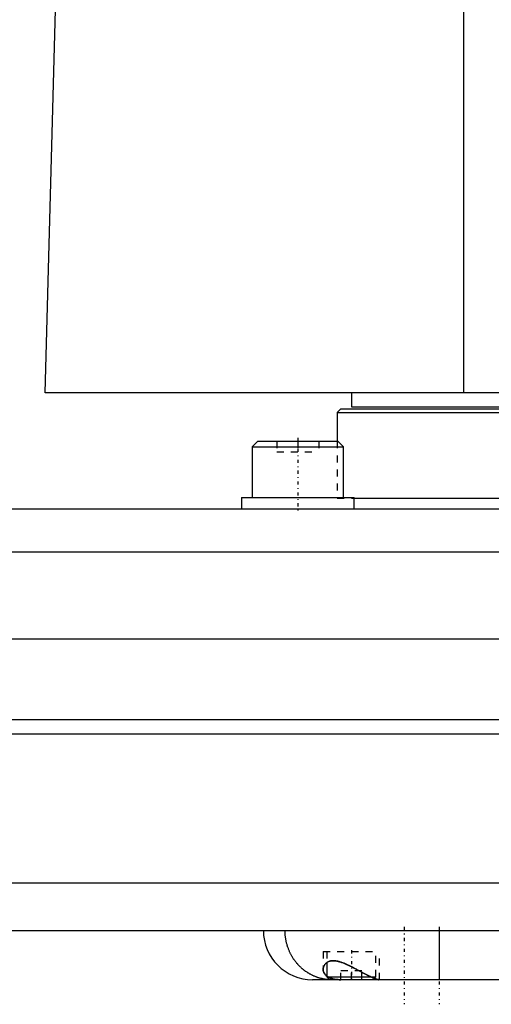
# Model space of a CAD drawing. Extents: x -168 to 502, y -1 to 818.
# Tile 5 of 9: x 97 to 164, y 306 to 446. Entities that reach past the tile are written whole.
import ezdxf

# ---------------------------------------------------------------- set-up
doc = ezdxf.new("R2010")
doc.units = 0
doc.linetypes.add('CENTER', pattern=[1.5, 0.45, -0.5, 0.05, -0.5])
doc.linetypes.add('DASHED', pattern=[2, 1, -1])
for name, color, linetype in [('AM_0', 7, 'CONTINUOUS'), ('AM_3', 7, 'DASHED'), ('AM_7', 7, 'CENTER')]:
    doc.layers.add(name, color=color, linetype=linetype)

msp = doc.modelspace()

# ---------------------------------------------------------------- linework, layer by layer
at = {"layer": 'AM_0', "color": 7, "linetype": 'CONTINUOUS'}
for p, q in [((160, 393), (160, 451.99)), ((100.5, 393), (102, 449.85)), ((502, 393), (100.5, 393)), ((144, 393), (144, 391)), ((144, 391), (498, 391)), ((142.5, 390.7), (142, 390.2)), ((142, 390.2), (142, 386.1)), ((142, 390.2), (258, 390.2)), ((142.5, 390.7), (257.5, 390.7)), ((130.69, 386.1), (129.89, 385.3)), ((129.89, 385.3), (129.89, 378.1)), ((129.89, 385.3), (142.89, 385.3)), ((130.69, 386.1), (142.09, 386.1)), ((142.89, 385.3), (142.09, 386.1)), ((142.89, 378.1), (142.89, 385.3)), ((128.39, 378.1), (128.39, 376.5)), ((128.39, 378.1), (144.39, 378.1)), ((144.39, 376.5), (144.39, 378.1)), ((144.39, 378), (258, 378)), ((-55.5, 376.5), (245.5, 376.5)), ((-56.29, 370.35), (246.29, 370.35)), ((-68.25, 358), (258.25, 358)), ((-70, 346.5), (260, 346.5)), ((-70, 344.5), (260, 344.5)), ((-65.14, 323.3), (255.14, 323.3)), ((-59.5, 316.5), (251.5, 316.5)), ((156.5, 316.5), (156.5, 309.5)), ((140.5, 311.93), (140.5, 309.9)), ((140.5, 309.9), (140.9, 309.5)), ((140.5, 309.9), (146.79, 309.9)), ((147.1, 309.5), (147.28, 309.68)), ((244.5, 309.5), (138.5, 309.5))]:
    msp.add_line(p, q, dxfattribs=at)
for points in [[(140.89, 309.51, 0), (140.85, 309.51, 0), (140.75, 309.51, 0), (140.66, 309.52, 0), (140.62, 309.53, 0), (140.57, 309.53, 0), (140.48, 309.54, 0), (140.39, 309.55, 0), (140.29, 309.56, 0), (140.2, 309.58, 0), (140.11, 309.59, 0), (140.07, 309.6, 0), (140.02, 309.61, 0), (139.93, 309.63, 0), (139.84, 309.65, 0), (139.75, 309.67, 0), (139.66, 309.69, 0), (139.57, 309.71, 0), (139.52, 309.72, 0), (139.48, 309.74, 0), (139.39, 309.76, 0), (139.3, 309.79, 0), (139.26, 309.8, 0), (139.21, 309.82, 0), (139.12, 309.85, 0), (139.04, 309.88, 0), (138.99, 309.9, 0), (138.95, 309.91, 0), (138.86, 309.95, 0), (138.77, 309.98, 0), (138.69, 310.02, 0), (138.6, 310.06, 0), (138.52, 310.1, 0), (138.47, 310.12, 0), (138.43, 310.14, 0), (138.35, 310.18, 0), (138.26, 310.22, 0), (138.18, 310.27, 0), (138.1, 310.31, 0), (138.02, 310.36, 0), (137.98, 310.38, 0), (137.94, 310.41, 0), (137.85, 310.45, 0), (137.77, 310.51, 0), (137.7, 310.56, 0), (137.62, 310.61, 0), (137.54, 310.66, 0), (137.5, 310.69, 0), (137.46, 310.72, 0), (137.39, 310.77, 0), (137.31, 310.83, 0), (137.23, 310.89, 0), (137.16, 310.95, 0), (137.09, 311.01, 0), (137.05, 311.04, 0), (137.01, 311.07, 0), (136.94, 311.14, 0), (136.87, 311.2, 0), (136.8, 311.27, 0), (136.73, 311.33, 0), (136.66, 311.4, 0), (136.63, 311.43, 0), (136.6, 311.47, 0), (136.53, 311.54, 0), (136.46, 311.61, 0), (136.43, 311.64, 0), (136.4, 311.68, 0), (136.33, 311.75, 0), (136.27, 311.82, 0), (136.24, 311.86, 0), (136.21, 311.9, 0), (136.15, 311.97, 0), (136.09, 312.05, 0), (136.03, 312.13, 0), (135.97, 312.21, 0), (135.91, 312.28, 0), (135.89, 312.32, 0), (135.86, 312.36, 0), (135.8, 312.44, 0), (135.75, 312.53, 0), (135.7, 312.61, 0), (135.65, 312.69, 0), (135.6, 312.77, 0), (135.57, 312.82, 0), (135.55, 312.86, 0), (135.5, 312.94, 0), (135.45, 313.03, 0), (135.41, 313.12, 0), (135.36, 313.2, 0), (135.32, 313.29, 0), (135.3, 313.33, 0), (135.28, 313.38, 0), (135.23, 313.47, 0), (135.19, 313.56, 0), (135.16, 313.65, 0), (135.12, 313.74, 0), (135.08, 313.83, 0), (135.06, 313.88, 0), (135.05, 313.92, 0), (135.01, 314.02, 0), (134.98, 314.11, 0), (134.95, 314.2, 0), (134.92, 314.3, 0), (134.89, 314.39, 0), (134.88, 314.44, 0), (134.86, 314.49, 0), (134.84, 314.58, 0), (134.81, 314.68, 0), (134.8, 314.73, 0), (134.79, 314.78, 0), (134.76, 314.87, 0), (134.74, 314.97, 0), (134.73, 315.02, 0), (134.72, 315.07, 0), (134.7, 315.16, 0), (134.69, 315.26, 0), (134.67, 315.36, 0), (134.66, 315.46, 0), (134.64, 315.56, 0), (134.64, 315.61, 0), (134.63, 315.66, 0), (134.62, 315.75, 0), (134.61, 315.85, 0), (134.6, 315.95, 0), (134.6, 316.05, 0), (134.59, 316.15, 0), (134.59, 316.2, 0), (134.59, 316.25, 0), (134.58, 316.35, 0), (134.58, 316.45, 0), (134.58, 316.5, 0)], [(140, 310.98, 0), (140, 311, 0), (140, 311.06, 0), (140.01, 311.12, 0), (140.01, 311.14, 0), (140.02, 311.17, 0), (140.03, 311.23, 0), (140.04, 311.28, 0), (140.06, 311.34, 0), (140.08, 311.39, 0), (140.1, 311.44, 0), (140.11, 311.47, 0), (140.13, 311.49, 0), (140.15, 311.54, 0), (140.18, 311.59, 0), (140.22, 311.64, 0), (140.25, 311.69, 0), (140.29, 311.73, 0), (140.31, 311.75, 0), (140.33, 311.77, 0), (140.37, 311.82, 0), (140.41, 311.86, 0), (140.44, 311.88, 0), (140.46, 311.9, 0), (140.51, 311.93, 0), (140.57, 311.97, 0), (140.59, 311.99, 0), (140.62, 312, 0), (140.68, 312.04, 0), (140.74, 312.07, 0), (140.81, 312.09, 0), (140.87, 312.12, 0), (140.94, 312.14, 0), (140.98, 312.15, 0), (141.01, 312.16, 0), (141.09, 312.17, 0), (141.16, 312.18, 0), (141.24, 312.19, 0), (141.32, 312.2, 0), (141.4, 312.2, 0), (141.45, 312.2, 0), (141.49, 312.2, 0), (141.58, 312.2, 0), (141.67, 312.19, 0), (141.76, 312.18, 0), (141.85, 312.17, 0), (141.94, 312.15, 0), (141.99, 312.14, 0), (142.04, 312.13, 0), (142.13, 312.11, 0), (142.23, 312.09, 0), (142.32, 312.06, 0), (142.42, 312.03, 0), (142.52, 312, 0), (142.57, 311.98, 0), (142.62, 311.97, 0), (142.72, 311.93, 0), (142.82, 311.89, 0), (142.92, 311.85, 0), (143.02, 311.81, 0), (143.12, 311.77, 0), (143.17, 311.75, 0), (143.22, 311.72, 0), (143.33, 311.68, 0), (143.43, 311.63, 0), (143.48, 311.6, 0), (143.54, 311.58, 0), (143.64, 311.53, 0), (143.75, 311.48, 0), (143.8, 311.45, 0), (143.85, 311.43, 0), (143.96, 311.37, 0), (144.06, 311.32, 0), (144.17, 311.27, 0), (144.27, 311.21, 0), (144.38, 311.16, 0), (144.43, 311.13, 0), (144.49, 311.1, 0), (144.59, 311.05, 0), (144.69, 310.99, 0), (144.8, 310.93, 0), (144.9, 310.88, 0), (145.01, 310.82, 0), (145.06, 310.8, 0), (145.11, 310.77, 0), (145.21, 310.71, 0), (145.31, 310.66, 0), (145.41, 310.61, 0), (145.51, 310.55, 0), (145.61, 310.5, 0), (145.66, 310.47, 0), (145.71, 310.45, 0), (145.81, 310.4, 0), (145.9, 310.35, 0), (146, 310.3, 0), (146.09, 310.25, 0), (146.18, 310.2, 0), (146.23, 310.18, 0), (146.27, 310.15, 0), (146.36, 310.11, 0), (146.45, 310.07, 0), (146.54, 310.02, 0), (146.62, 309.98, 0), (146.71, 309.94, 0), (146.75, 309.92, 0), (146.79, 309.9, 0), (146.87, 309.86, 0), (146.94, 309.83, 0), (146.98, 309.81, 0), (147.02, 309.79, 0), (147.09, 309.76, 0), (147.16, 309.73, 0), (147.2, 309.72, 0), (147.23, 309.7, 0), (147.3, 309.68, 0), (147.36, 309.65, 0), (147.42, 309.63, 0), (147.48, 309.61, 0), (147.54, 309.59, 0), (147.57, 309.58, 0), (147.59, 309.57, 0), (147.64, 309.55, 0), (147.69, 309.54, 0), (147.73, 309.53, 0), (147.77, 309.52, 0), (147.81, 309.51, 0), (147.83, 309.51, 0), (147.84, 309.51, 0), (147.87, 309.5, 0), (147.9, 309.5, 0), (147.91, 309.5, 0)], [(140.5, 310.02, 0), (140.47, 310.05, 0), (140.42, 310.09, 0), (140.37, 310.14, 0), (140.35, 310.16, 0), (140.32, 310.19, 0), (140.28, 310.24, 0), (140.24, 310.29, 0), (140.2, 310.34, 0), (140.17, 310.39, 0), (140.14, 310.44, 0), (140.12, 310.47, 0), (140.11, 310.5, 0), (140.09, 310.55, 0), (140.06, 310.61, 0), (140.05, 310.66, 0), (140.03, 310.72, 0), (140.02, 310.78, 0), (140.01, 310.8, 0), (140.01, 310.83, 0), (140, 310.89, 0), (140, 310.95, 0), (140, 310.98, 0)]]:
    msp.add_polyline3d(points, dxfattribs=at)
msp.add_arc((138.5, 316.5), 7, 180, 270, dxfattribs=at)
at = {"layer": 'AM_3', "color": 6, "linetype": 'DASHED'}
for p, q in [((133.39, 386.1), (133.39, 384.6)), ((136.39, 386.1), (136.39, 384.6)), ((139.39, 386.1), (139.39, 384.6)), ((142, 386.1), (142, 378)), ((133.39, 384.6), (139.39, 384.6)), ((142, 378), (144.39, 378)), ((140, 313.5), (140, 310.98)), ((140, 313.5), (148, 313.5)), ((140.5, 313.5), (140.5, 311.93)), ((147.5, 309.9), (147.5, 313.5)), ((148, 309.5), (148, 313.5)), ((142.5, 309.5), (142.5, 310.75)), ((145.5, 310.75), (142.5, 310.75)), ((144, 309.5), (144, 310.75)), ((145.5, 309.5), (145.5, 310.75)), ((146.79, 309.9), (147.5, 309.9)), ((147.28, 309.68), (147.5, 309.9))]:
    msp.add_line(p, q, dxfattribs=at)
for points in [[(147.91, 309.5, 0), (147.9, 309.5, 0), (147.87, 309.5, 0), (147.84, 309.51, 0), (147.82, 309.51, 0), (147.81, 309.51, 0), (147.77, 309.52, 0), (147.72, 309.53, 0), (147.68, 309.54, 0), (147.63, 309.56, 0), (147.58, 309.57, 0), (147.55, 309.58, 0), (147.52, 309.59, 0), (147.47, 309.61, 0), (147.41, 309.63, 0), (147.34, 309.66, 0), (147.27, 309.69, 0), (147.21, 309.71, 0), (147.17, 309.73, 0), (147.13, 309.74, 0), (147.06, 309.78, 0), (146.99, 309.81, 0), (146.95, 309.83, 0), (146.91, 309.85, 0), (146.83, 309.88, 0), (146.75, 309.92, 0), (146.7, 309.94, 0), (146.66, 309.96, 0), (146.58, 310, 0), (146.49, 310.05, 0), (146.4, 310.09, 0), (146.31, 310.14, 0), (146.22, 310.18, 0), (146.17, 310.21, 0), (146.13, 310.23, 0), (146.03, 310.28, 0), (145.93, 310.33, 0), (145.84, 310.38, 0), (145.74, 310.43, 0), (145.64, 310.48, 0), (145.59, 310.51, 0), (145.54, 310.54, 0), (145.44, 310.59, 0), (145.34, 310.65, 0), (145.24, 310.7, 0), (145.13, 310.75, 0), (145.03, 310.81, 0), (144.98, 310.84, 0), (144.93, 310.87, 0), (144.82, 310.92, 0), (144.72, 310.98, 0), (144.61, 311.03, 0), (144.51, 311.09, 0), (144.4, 311.14, 0), (144.35, 311.17, 0), (144.3, 311.2, 0), (144.19, 311.25, 0), (144.09, 311.31, 0), (143.99, 311.36, 0), (143.88, 311.41, 0), (143.78, 311.46, 0), (143.73, 311.49, 0), (143.68, 311.51, 0), (143.57, 311.56, 0), (143.47, 311.61, 0), (143.42, 311.63, 0), (143.37, 311.66, 0), (143.27, 311.7, 0), (143.17, 311.75, 0), (143.12, 311.77, 0), (143.07, 311.79, 0), (142.97, 311.83, 0), (142.87, 311.87, 0), (142.77, 311.91, 0), (142.67, 311.95, 0), (142.57, 311.98, 0), (142.53, 312, 0), (142.48, 312.01, 0), (142.38, 312.04, 0), (142.28, 312.07, 0), (142.19, 312.1, 0), (142.09, 312.12, 0), (142, 312.14, 0), (141.95, 312.15, 0), (141.9, 312.16, 0), (141.81, 312.17, 0), (141.72, 312.19, 0), (141.63, 312.19, 0), (141.55, 312.2, 0), (141.46, 312.2, 0), (141.42, 312.2, 0), (141.38, 312.2, 0), (141.3, 312.2, 0), (141.22, 312.19, 0), (141.14, 312.18, 0), (141.06, 312.17, 0), (140.99, 312.15, 0), (140.96, 312.14, 0), (140.92, 312.13, 0), (140.86, 312.11, 0), (140.79, 312.09, 0), (140.73, 312.06, 0), (140.67, 312.03, 0), (140.61, 312, 0), (140.59, 311.98, 0), (140.56, 311.97, 0), (140.51, 311.93, 0), (140.46, 311.89, 0), (140.43, 311.87, 0), (140.41, 311.85, 0), (140.37, 311.81, 0), (140.32, 311.77, 0), (140.3, 311.75, 0), (140.28, 311.73, 0), (140.25, 311.68, 0), (140.21, 311.63, 0), (140.18, 311.59, 0), (140.15, 311.54, 0), (140.12, 311.49, 0), (140.11, 311.46, 0), (140.1, 311.43, 0), (140.08, 311.38, 0), (140.06, 311.33, 0), (140.04, 311.28, 0), (140.03, 311.22, 0), (140.02, 311.17, 0), (140.01, 311.14, 0), (140.01, 311.11, 0), (140, 311.06, 0), (140, 311, 0), (140, 310.98, 0)], [(140, 310.98, 0), (140, 310.91, 0), (140.02, 310.78, 0), (140.05, 310.65, 0), (140.07, 310.59, 0), (140.1, 310.53, 0), (140.16, 310.41, 0), (140.24, 310.29, 0), (140.33, 310.18, 0), (140.44, 310.07, 0), (140.57, 309.97, 0), (140.64, 309.93, 0), (140.65, 309.92, 0), (140.67, 309.9, 0), (140.7, 309.89, 0), (140.71, 309.88, 0), (140.72, 309.87, 0), (140.75, 309.86, 0), (140.77, 309.85, 0), (140.8, 309.83, 0), (140.83, 309.82, 0), (140.85, 309.8, 0), (140.87, 309.8, 0), (140.88, 309.79, 0), (140.91, 309.78, 0), (140.94, 309.77, 0), (140.97, 309.75, 0), (141, 309.74, 0), (141.03, 309.73, 0), (141.04, 309.72, 0), (141.06, 309.72, 0), (141.09, 309.71, 0), (141.12, 309.7, 0), (141.15, 309.69, 0), (141.18, 309.68, 0), (141.21, 309.67, 0), (141.23, 309.66, 0), (141.25, 309.66, 0), (141.28, 309.65, 0), (141.31, 309.64, 0), (141.35, 309.63, 0), (141.38, 309.62, 0), (141.41, 309.61, 0), (141.43, 309.61, 0), (141.45, 309.6, 0), (141.48, 309.6, 0), (141.52, 309.59, 0), (141.56, 309.58, 0), (141.59, 309.57, 0), (141.63, 309.57, 0), (141.65, 309.56, 0), (141.67, 309.56, 0), (141.7, 309.56, 0), (141.74, 309.55, 0), (141.76, 309.55, 0), (141.78, 309.54, 0), (141.82, 309.54, 0), (141.86, 309.53, 0), (141.87, 309.53, 0), (141.89, 309.53, 0), (141.93, 309.53, 0), (141.97, 309.52, 0), (142.01, 309.52, 0), (142.05, 309.52, 0), (142.09, 309.51, 0), (142.11, 309.51, 0), (142.13, 309.51, 0), (142.17, 309.51, 0), (142.21, 309.51, 0), (142.26, 309.5, 0), (142.3, 309.5, 0), (142.34, 309.5, 0), (142.36, 309.5, 0), (142.38, 309.5, 0), (142.42, 309.5, 0), (142.47, 309.5, 0), (142.49, 309.5, 0)], [(142.49, 309.5, 0), (142.42, 309.5, 0), (142.27, 309.5, 0), (142.14, 309.51, 0), (142.07, 309.51, 0), (142, 309.52, 0), (141.87, 309.53, 0), (141.74, 309.55, 0), (141.62, 309.57, 0), (141.5, 309.59, 0), (141.38, 309.62, 0), (141.32, 309.63, 0), (141.27, 309.65, 0), (141.16, 309.68, 0), (141.05, 309.72, 0), (140.96, 309.76, 0), (140.86, 309.8, 0), (140.77, 309.85, 0), (140.73, 309.87, 0), (140.69, 309.89, 0), (140.61, 309.94, 0), (140.53, 310, 0), (140.5, 310.02, 0)], [(141.17, 309.5, 0), (141.13, 309.5, 0), (141.03, 309.5, 0), (140.94, 309.5, 0), (140.89, 309.51, 0)]]:
    msp.add_polyline3d(points, dxfattribs=at)
at = {"layer": 'AM_7', "color": 4, "linetype": 'CENTER'}
for p, q in [((136.39, 386.58), (136.39, 376.02)), ((151.5, 317), (151.5, 306)), ((156.5, 317), (156.5, 306)), ((144, 313.7), (144, 309.3))]:
    msp.add_line(p, q, dxfattribs=at)

doc.saveas('drawing.dxf')
